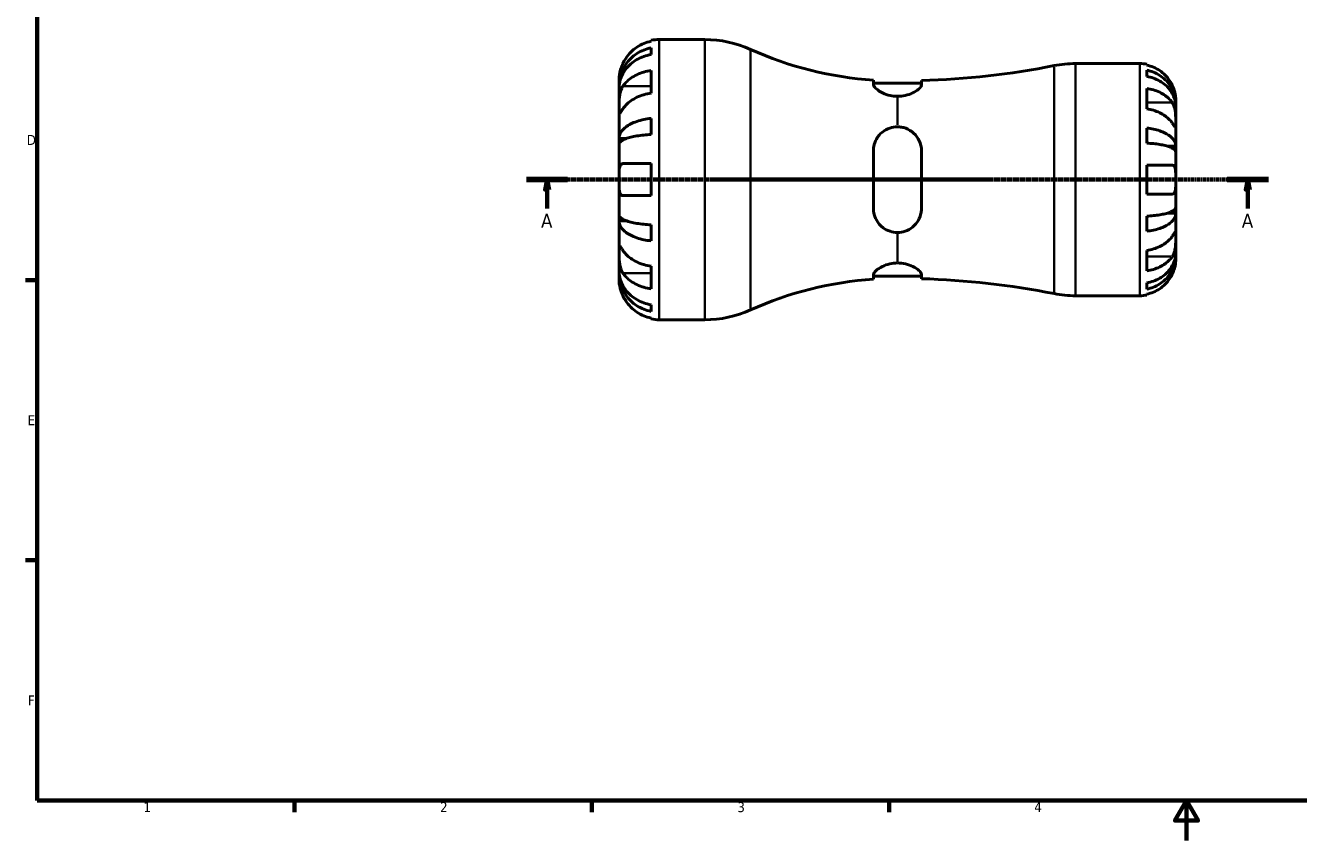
# Model space of a CAD drawing. Header units: millimetres. Extents: x -86 to 666, y 0 to 421.
# Tile 1 of 6: x 7 to 325, y 0 to 204. Entities that reach past the tile are written whole.
import ezdxf

# ---------------------------------------------------------------- set-up
doc = ezdxf.new("R2010")
doc.units = ezdxf.units.MM
doc.linetypes.add('CHAIN', pattern=[0.7087, 0.4724, -0.0591, 0.1181, -0.0591])
for name, color, linetype, lineweight in [('Border (ISO)', 7, 'Continuous', 70), ('Section Line (ISO)', 7, 'CHAIN', 70), ('Visible (ISO)', 7, 'Continuous', 50), ('Visible Narrow (ISO)', 7, 'Continuous', 35)]:
    doc.layers.add(name, color=color, linetype=linetype, lineweight=lineweight)
doc.styles.add('Label Text (ISO)', font='tahoma.ttf')
doc.styles.add('Note Text (ISO)', font='tahoma.ttf')

# ---------------------------------------------------------------- blocks, each defined once
blk = doc.blocks.new('Borders Default Border')
at = {"layer": 'Border (ISO)'}
for p, q in [((10, 140), (7.1, 140)), ((10, 70), (7.1, 70)), ((74.25, 10), (74.25, 7.1)), ((148.5, 10), (148.5, 7.1)), ((222.75, 10), (222.75, 7.1))]:
    blk.add_line(p, q, dxfattribs=at)
at = {"layer": 'Border (ISO)', "flags": 128}
for points in [[(10, 10), (10, 410), (584, 410), (584, 10), (10, 10)], [(297, 0), (297, 10), (294.11, 5), (299.89, 5), (297, 10)]]:
    blk.add_lwpolyline(points, dxfattribs=at)
at = {"layer": 'Border (ISO)', "color": 232, "true_color": 0xca0064, "char_height": 2.5, "attachment_point": 7, "style": 'Note Text (ISO)'}
for s, insert in [('D', (7.43, 173.75)), ('E', (7.64, 103.75)), ('F', (7.7, 33.75)), ('1', (36.56, 7.1)), ('2', (110.62, 7.1)), ('3', (184.85, 7.05)), ('4', (259, 7.1))]:
    blk.add_mtext(s, dxfattribs=dict(at, insert=insert))
blk = doc.blocks.new('2dTransSection0')
at = {"layer": 'Section Line (ISO)', "linetype": 'CHAIN'}
blk.add_line((132.17, 165.08), (317.45, 165.08), dxfattribs=at)
at = {"layer": 'Section Line (ISO)', "linetype": 'Continuous', "lineweight": 140}
for p, q in [((132.17, 165.08), (142.48, 165.08)), ((307.15, 165.08), (317.45, 165.08))]:
    blk.add_line(p, q, dxfattribs=at)
at = {"layer": 'Section Line (ISO)', "linetype": 'Continuous'}
for p, q in [((137.33, 165.08), (136.83, 162.58)), ((136.83, 162.58), (137.83, 162.58)), ((137.33, 162.58), (137.33, 165.08)), ((137.83, 162.58), (137.33, 165.08)), ((137.33, 157.9), (137.33, 162.58)), ((312.3, 165.08), (311.8, 162.58)), ((311.8, 162.58), (312.8, 162.58)), ((312.3, 162.58), (312.3, 165.08)), ((312.8, 162.58), (312.3, 165.08)), ((312.3, 157.9), (312.3, 162.58))]:
    blk.add_line(p, q, dxfattribs=at)
at = {"layer": 'Section Line (ISO)', "linetype": 'Continuous', "flags": 128}
for points in [[(137.83, 162.58), (137.33, 165.08), (136.83, 162.58), (137.83, 162.58)], [(312.8, 162.58), (312.3, 165.08), (311.8, 162.58), (312.8, 162.58)]]:
    blk.add_lwpolyline(points, dxfattribs=at)
at = {"layer": 'Section Line (ISO)'}
for points in [[(137.83, 162.58), (137.33, 165.08), (136.83, 162.58), (137.83, 162.58)], [(312.8, 162.58), (312.3, 165.08), (311.8, 162.58), (312.8, 162.58)]]:
    blk.add_solid(points, dxfattribs=at)
at = {"layer": 'Section Line (ISO)', "char_height": 3.5, "attachment_point": 7, "style": 'Label Text (ISO)'}
for insert in [(135.84, 153.08), (310.81, 153.08)]:
    blk.add_mtext('A', dxfattribs=dict(at, insert=insert))

msp = doc.modelspace()

# ---------------------------------------------------------------- linework, layer by layer
at = {"layer": 'Visible (ISO)'}
for p, q in [((163.313, 199.652), (163.313, 199.882)), ((163.313, 196.341), (163.313, 198.001)), ((165.313, 200.085), (176.706, 200.085)), ((269.319, 194.085), (285.313, 194.085)), ((287.113, 193.903), (287.113, 193.677)), ((163.313, 186.699), (163.313, 192.356)), ((287.113, 192.42), (287.113, 190.865)), ((155.313, 188.476), (155.313, 190.085)), ((155.313, 187.864), (155.313, 188.476)), ((155.313, 188.476), (155.338, 188.476)), ((155.313, 182.762), (155.313, 187.864)), ((218.813, 189.937), (218.813, 188.871)), ((230.813, 189.222), (218.813, 189.222)), ((230.813, 188.753), (230.813, 189.824)), ((287.113, 187.848), (287.113, 182.757)), ((294.313, 183.853), (294.313, 185.085)), ((155.313, 175.386), (155.313, 182.762)), ((294.313, 183.853), (294.286, 183.853)), ((294.313, 183.241), (294.313, 183.853)), ((294.313, 179.227), (294.313, 183.241)), ((163.313, 176.371), (163.313, 180.379)), ((294.313, 173.471), (294.313, 179.227)), ((155.313, 173.908), (155.313, 175.386)), ((155.313, 175.386), (157.222, 175.386)), ((287.113, 177.962), (287.113, 174.208)), ((155.313, 165.085), (155.313, 173.908)), ((218.813, 172.285), (218.813, 157.885)), ((230.813, 157.885), (230.813, 172.285)), ((294.313, 173.471), (292.126, 173.471)), ((294.313, 171.993), (294.313, 173.471)), ((294.313, 165.085), (294.313, 171.993)), ((163.313, 161.085), (163.313, 169.085)), ((287.113, 168.685), (287.113, 161.485)), ((155.313, 156.261), (155.313, 165.085)), ((294.313, 158.176), (294.313, 165.085)), ((155.313, 154.783), (155.313, 156.261)), ((287.113, 155.961), (287.113, 152.207)), ((294.313, 156.698), (292.126, 156.698)), ((294.313, 156.698), (294.313, 158.176)), ((294.313, 150.942), (294.313, 156.698)), ((155.313, 147.407), (155.313, 154.783)), ((155.313, 154.783), (157.222, 154.783)), ((163.313, 149.79), (163.313, 153.798)), ((294.313, 146.928), (294.313, 150.942)), ((155.313, 142.306), (155.313, 147.407)), ((287.113, 147.412), (287.113, 142.321)), ((294.313, 146.316), (294.286, 146.316)), ((294.313, 146.316), (294.313, 146.928)), ((294.313, 145.085), (294.313, 146.316)), ((163.313, 137.813), (163.313, 143.47)), ((155.313, 141.693), (155.313, 142.306)), ((155.313, 140.085), (155.313, 141.693)), ((155.313, 141.693), (155.338, 141.693)), ((218.813, 141.298), (218.813, 140.232)), ((230.813, 140.948), (218.813, 140.948)), ((230.813, 140.345), (230.813, 141.416)), ((287.113, 139.304), (287.113, 137.749)), ((163.313, 132.168), (163.313, 133.828)), ((269.319, 136.085), (285.313, 136.085)), ((287.113, 136.492), (287.113, 136.266)), ((163.313, 130.287), (163.313, 130.517)), ((165.313, 130.085), (176.706, 130.085))]:
    msp.add_line(p, q, dxfattribs=at)
for centre, radius, start, end in [((165.313, 190.085), 10, 90, 101.53696), ((176.706, 172.285), 27.8, 65.71665, 90), ((224.813, 278.914), 89.179, 245.71665, 266.14222), ((269.319, 166.285), 27.8, 90, 101.16477), ((285.313, 185.085), 9, 78.46304, 90), ((224.813, 391.782), 202.047, 271.70171, 281.16477), ((224.813, 51.255), 89.179, 93.85778, 114.28335), ((224.813, -61.613), 202.047, 78.83523, 88.29829), ((269.319, 163.885), 27.8, 258.83523, 270), ((285.313, 145.085), 9, 270, 281.53696), ((176.706, 157.885), 27.8, 270, 294.28335), ((165.313, 140.085), 10, 258.46304, 270)]:
    msp.add_arc(centre, radius, start, end, dxfattribs=at)
for points, knots in [([(155.313, 188.476), (155.313, 189.077), (155.374, 189.734), (155.638, 191.021), (155.84, 191.65), (156.314, 192.76), (156.628, 193.342), (157.377, 194.429), (157.811, 194.934), (158.684, 195.781), (159.204, 196.202), (160.322, 196.927), (160.921, 197.231), (162.046, 197.683), (162.672, 197.874), (163.313, 198.001)], [4.4593823, 4.4593823, 4.4593823, 4.4593823, 4.6457401, 4.6457401, 4.832098, 4.832098, 5.0177489, 5.0177489, 5.2033998, 5.2033998, 5.388581, 5.388581, 5.5737621, 5.5737621, 5.753847, 5.753847, 5.753847, 5.753847]), ([(163.313, 199.652), (162.671, 199.52), (162.044, 199.321), (160.918, 198.852), (160.318, 198.535), (159.198, 197.781), (158.678, 197.345), (157.806, 196.465), (157.373, 195.942), (156.722, 194.96), (156.477, 194.519), (156.273, 194.085)], [0.18974094, 0.18974094, 0.18974094, 0.18974094, 0.37012868, 0.37012868, 0.55581957, 0.55581957, 0.74151046, 0.74151046, 0.92738396, 0.92738396, 1.06567607, 1.06567607, 1.06567607, 1.06567607]), ([(156.273, 194.085), (156.18, 193.886), (156.093, 193.685), (155.937, 193.296), (155.869, 193.109), (155.729, 192.693), (155.662, 192.467), (155.504, 191.863), (155.437, 191.508), (155.345, 190.858), (155.328, 190.584), (155.312, 190.19), (155.313, 190.085), (155.313, 190.085)], [-0.64798358, -0.64798358, -0.64798358, -0.64798358, -0.58129223, -0.58129223, -0.51957432, -0.51957432, -0.44316993, -0.44316993, -0.3085364, -0.3085364, -0.15881239, -0.15881239, 0, 0, 0, 0]), ([(163.313, 196.341), (162.671, 196.228), (162.043, 196.057), (160.917, 195.654), (160.317, 195.382), (159.198, 194.736), (158.679, 194.361), (157.806, 193.606), (157.373, 193.157), (156.626, 192.19), (156.312, 191.673), (155.839, 190.686), (155.637, 190.126), (155.374, 188.982), (155.313, 188.398), (155.313, 187.864)], [0.1897258, 0.1897258, 0.1897258, 0.1897258, 0.3701905, 0.3701905, 0.5555661, 0.5555661, 0.7409417, 0.7409417, 0.9263992, 0.9263992, 1.1118568, 1.1118568, 1.2980199, 1.2980199, 1.484183, 1.484183, 1.484183, 1.484183]), ([(156.273, 188.419), (156.478, 188.729), (156.726, 189.043), (157.382, 189.741), (157.817, 190.112), (158.691, 190.732), (159.21, 191.04), (160.328, 191.57), (160.927, 191.793), (162.05, 192.123), (162.674, 192.263), (163.313, 192.356)], [4.90264375, 4.90264375, 4.90264375, 4.90264375, 5.04224508, 5.04224508, 5.22854914, 5.22854914, 5.41380406, 5.41380406, 5.59905898, 5.59905898, 5.77859995, 5.77859995, 5.77859995, 5.77859995]), ([(293.437, 188.685), (293.255, 189.072), (293.035, 189.465), (292.45, 190.347), (292.058, 190.819), (291.271, 191.61), (290.804, 192.001), (289.798, 192.677), (289.259, 192.961), (288.249, 193.381), (287.688, 193.559), (287.113, 193.677)], [4.42788748, 4.42788748, 4.42788748, 4.42788748, 4.55124983, 4.55124983, 4.71913636, 4.71913636, 4.88587302, 4.88587302, 5.05260969, 5.05260969, 5.21400811, 5.21400811, 5.21400811, 5.21400811]), ([(287.113, 192.42), (287.691, 192.306), (288.255, 192.134), (289.267, 191.727), (289.806, 191.453), (290.813, 190.801), (291.281, 190.423), (292.066, 189.661), (292.457, 189.207), (293.131, 188.229), (293.414, 187.705), (293.84, 186.707), (294.022, 186.141), (294.259, 184.985), (294.313, 184.394), (294.313, 183.853)], [0.1707455, 0.1707455, 0.1707455, 0.1707455, 0.332894, 0.332894, 0.4995417, 0.4995417, 0.6661895, 0.6661895, 0.8331849, 0.8331849, 1.0001802, 1.0001802, 1.1677267, 1.1677267, 1.3352731, 1.3352731, 1.3352731, 1.3352731]), ([(294.313, 183.241), (294.313, 183.722), (294.259, 184.248), (294.022, 185.277), (293.84, 185.781), (293.414, 186.669), (293.131, 187.135), (292.457, 188.005), (292.066, 188.41), (291.281, 189.088), (290.813, 189.424), (289.806, 190.005), (289.267, 190.249), (288.255, 190.61), (287.691, 190.764), (287.113, 190.865)], [4.0119856, 4.0119856, 4.0119856, 4.0119856, 4.1795321, 4.1795321, 4.3470786, 4.3470786, 4.5140739, 4.5140739, 4.6810692, 4.6810692, 4.847717, 4.847717, 5.0143648, 5.0143648, 5.1765133, 5.1765133, 5.1765133, 5.1765133]), ([(155.313, 182.762), (155.313, 182.972), (155.313, 183.204), (155.315, 183.721), (155.317, 184.008), (155.335, 184.719), (155.356, 185.149), (155.443, 185.991), (155.506, 186.394), (155.662, 187.046), (155.739, 187.3), (155.917, 187.77), (156.016, 187.983), (156.173, 188.262), (156.222, 188.343), (156.273, 188.419)], [0, 0, 0, 0, 0.08884908, 0.08884908, 0.18379648, 0.18379648, 0.31419699, 0.31419699, 0.43784665, 0.43784665, 0.52411276, 0.52411276, 0.60765264, 0.60765264, 0.6434969, 0.6434969, 0.6434969, 0.6434969]), ([(224.813, 185.902), (224.179, 185.902), (223.557, 185.975), (222.325, 186.25), (221.737, 186.458), (220.526, 187.017), (219.959, 187.39), (219.241, 188.02), (219.022, 188.284), (218.845, 188.646), (218.813, 188.763), (218.813, 188.871)], [-1.22881766, -1.22881766, -1.22881766, -1.22881766, -1.03775978, -1.03775978, -0.83028708, -0.83028708, -0.55286951, -0.55286951, -0.34352483, -0.34352483, -0.23184182, -0.23184182, -0.23184182, -0.23184182]), ([(230.813, 188.753), (230.813, 188.649), (230.784, 188.537), (230.611, 188.176), (230.38, 187.906), (229.681, 187.325), (229.189, 187.012), (228.052, 186.482), (227.425, 186.261), (226.122, 185.976), (225.474, 185.902), (224.813, 185.902)], [-0.99055075, -0.99055075, -0.99055075, -0.99055075, -0.88379563, -0.88379563, -0.66517694, -0.66517694, -0.42147816, -0.42147816, -0.19829707, -0.19829707, -0.00002728, -0.00002728, -0.00002728, -0.00002728]), ([(287.113, 187.848), (287.688, 187.764), (288.249, 187.639), (289.259, 187.342), (289.798, 187.141), (290.804, 186.663), (291.271, 186.386), (292.058, 185.827), (292.45, 185.493), (293.035, 184.87), (293.255, 184.592), (293.437, 184.318)], [0.17075309, 0.17075309, 0.17075309, 0.17075309, 0.33215152, 0.33215152, 0.49888818, 0.49888818, 0.66562485, 0.66562485, 0.83351137, 0.83351137, 0.95687373, 0.95687373, 0.95687373, 0.95687373]), ([(294.313, 185.085), (294.313, 185.085), (294.314, 185.117), (294.312, 185.252), (294.309, 185.36), (294.287, 185.718), (294.258, 186.01), (294.151, 186.605), (294.091, 186.872), (293.953, 187.365), (293.884, 187.581), (293.724, 188.024), (293.634, 188.25), (293.503, 188.544), (293.471, 188.614), (293.437, 188.685)], [-2.49913258, -2.49913258, -2.49913258, -2.49913258, -2.41505436, -2.41505436, -2.32384732, -2.32384732, -2.1841143, -2.1841143, -2.08674766, -2.08674766, -2.01440674, -2.01440674, -1.93994266, -1.93994266, -1.91637503, -1.91637503, -1.91637503, -1.91637503]), ([(163.313, 186.699), (162.674, 186.606), (162.05, 186.466), (160.927, 186.136), (160.328, 185.913), (159.21, 185.383), (158.691, 185.075), (157.817, 184.455), (157.382, 184.084), (156.726, 183.387), (156.478, 183.072), (156.273, 182.762)], [0.18972425, 0.18972425, 0.18972425, 0.18972425, 0.36926522, 0.36926522, 0.55452014, 0.55452014, 0.73977506, 0.73977506, 0.92607912, 0.92607912, 1.06568045, 1.06568045, 1.06568045, 1.06568045]), ([(156.273, 182.762), (156.215, 182.674), (156.159, 182.59), (155.997, 182.346), (155.9, 182.2), (155.724, 181.943), (155.648, 181.835), (155.497, 181.641), (155.436, 181.585), (155.346, 181.598), (155.328, 181.7), (155.312, 182.092), (155.313, 182.388), (155.313, 182.762)], [-0.64434498, -0.64434498, -0.64434498, -0.64434498, -0.60308586, -0.60308586, -0.52007987, -0.52007987, -0.43273909, -0.43273909, -0.31000661, -0.31000661, -0.15868997, -0.15868997, 0, 0, 0, 0]), ([(293.437, 179.227), (293.255, 179.501), (293.035, 179.778), (292.45, 180.402), (292.058, 180.736), (291.271, 181.295), (290.804, 181.572), (289.798, 182.05), (289.259, 182.251), (288.249, 182.548), (287.688, 182.673), (287.113, 182.757)], [4.42788733, 4.42788733, 4.42788733, 4.42788733, 4.55124968, 4.55124968, 4.71913621, 4.71913621, 4.88587287, 4.88587287, 5.05260954, 5.05260954, 5.21400797, 5.21400797, 5.21400797, 5.21400797]), ([(293.437, 184.318), (293.497, 184.229), (293.553, 184.135), (293.704, 183.857), (293.791, 183.663), (293.947, 183.236), (294.014, 183.004), (294.148, 182.424), (294.202, 182.072), (294.283, 181.265), (294.3, 180.82), (294.315, 179.963), (294.313, 179.563), (294.313, 179.227)], [-0.58004807, -0.58004807, -0.58004807, -0.58004807, -0.5384523, -0.5384523, -0.46383793, -0.46383793, -0.3862639, -0.3862639, -0.27840269, -0.27840269, -0.14277912, -0.14277912, 0, 0, 0, 0]), ([(155.313, 175.386), (155.313, 175.701), (155.374, 176.045), (155.638, 176.72), (155.84, 177.05), (156.314, 177.632), (156.628, 177.937), (157.377, 178.507), (157.811, 178.772), (158.684, 179.216), (159.204, 179.436), (160.322, 179.816), (160.921, 179.976), (162.046, 180.213), (162.672, 180.313), (163.313, 180.379)], [4.4593823, 4.4593823, 4.4593823, 4.4593823, 4.6457401, 4.6457401, 4.832098, 4.832098, 5.0177489, 5.0177489, 5.2033998, 5.2033998, 5.388581, 5.388581, 5.5737621, 5.5737621, 5.753847, 5.753847, 5.753847, 5.753847]), ([(218.813, 172.285), (218.813, 172.65), (218.847, 173.013), (219.031, 174.017), (219.255, 174.634), (219.946, 175.877), (220.453, 176.48), (221.609, 177.405), (222.237, 177.752), (223.529, 178.18), (224.164, 178.285), (224.813, 178.285)], [-0.99408019, -0.99408019, -0.99408019, -0.99408019, -0.87949536, -0.87949536, -0.66972582, -0.66972582, -0.41796012, -0.41796012, -0.19471898, -0.19471898, 0, 0, 0, 0]), ([(224.813, 178.285), (225.169, 178.285), (225.523, 178.253), (226.223, 178.128), (226.566, 178.034), (227.639, 177.636), (228.304, 177.223), (229.464, 176.162), (229.944, 175.499), (230.55, 174.163), (230.724, 173.515), (230.805, 172.658), (230.813, 172.472), (230.813, 172.285)], [-1.12235787, -1.12235787, -1.12235787, -1.12235787, -1.01529567, -1.01529567, -0.90673472, -0.90673472, -0.66259066, -0.66259066, -0.40164565, -0.40164565, -0.18862276, -0.18862276, -0.12974789, -0.12974789, -0.12974789, -0.12974789]), ([(294.313, 179.227), (294.313, 179.043), (294.314, 178.88), (294.312, 178.591), (294.31, 178.47), (294.295, 178.248), (294.277, 178.179), (294.201, 178.167), (294.146, 178.217), (294.008, 178.389), (293.94, 178.483), (293.783, 178.711), (293.695, 178.841), (293.546, 179.063), (293.493, 179.143), (293.437, 179.227)], [0, 0, 0, 0, 0.07774953, 0.07774953, 0.16081914, 0.16081914, 0.27783798, 0.27783798, 0.3882896, 0.3882896, 0.46542959, 0.46542959, 0.54035429, 0.54035429, 0.57953204, 0.57953204, 0.57953204, 0.57953204]), ([(163.313, 176.371), (162.671, 176.338), (162.043, 176.289), (160.917, 176.171), (160.317, 176.092), (159.198, 175.905), (158.679, 175.796), (157.806, 175.576), (157.373, 175.446), (156.626, 175.165), (156.312, 175.014), (155.839, 174.728), (155.637, 174.565), (155.374, 174.233), (155.313, 174.063), (155.313, 173.908)], [0.1897258, 0.1897258, 0.1897258, 0.1897258, 0.3701905, 0.3701905, 0.5555661, 0.5555661, 0.7409417, 0.7409417, 0.9263992, 0.9263992, 1.1118568, 1.1118568, 1.2980199, 1.2980199, 1.484183, 1.484183, 1.484183, 1.484183]), ([(287.113, 177.962), (287.691, 177.902), (288.255, 177.812), (289.267, 177.599), (289.806, 177.455), (290.813, 177.113), (291.281, 176.915), (292.066, 176.516), (292.457, 176.277), (293.131, 175.765), (293.414, 175.49), (293.84, 174.967), (294.022, 174.671), (294.259, 174.064), (294.313, 173.755), (294.313, 173.471)], [0.1707455, 0.1707455, 0.1707455, 0.1707455, 0.332894, 0.332894, 0.4995417, 0.4995417, 0.6661895, 0.6661895, 0.8331849, 0.8331849, 1.0001802, 1.0001802, 1.1677267, 1.1677267, 1.3352731, 1.3352731, 1.3352731, 1.3352731]), ([(294.313, 171.993), (294.313, 172.133), (294.259, 172.286), (294.022, 172.585), (293.84, 172.731), (293.414, 172.989), (293.131, 173.125), (292.457, 173.377), (292.066, 173.495), (291.281, 173.692), (290.813, 173.79), (289.806, 173.958), (289.267, 174.029), (288.255, 174.134), (287.691, 174.179), (287.113, 174.208)], [4.0119853, 4.0119853, 4.0119853, 4.0119853, 4.1795318, 4.1795318, 4.3470783, 4.3470783, 4.5140736, 4.5140736, 4.681069, 4.681069, 4.8477167, 4.8477167, 5.0143645, 5.0143645, 5.176513, 5.176513, 5.176513, 5.176513]), ([(155.313, 165.085), (155.313, 165.422), (155.313, 165.759), (155.316, 166.444), (155.32, 166.787), (155.352, 167.552), (155.389, 167.941), (155.519, 168.462), (155.589, 168.632), (155.745, 168.862), (155.824, 168.938), (156.004, 169.045), (156.106, 169.075), (156.235, 169.084), (156.254, 169.085), (156.273, 169.085)], [-2.77804136, -2.77804136, -2.77804136, -2.77804136, -2.67672151, -2.67672151, -2.56558131, -2.56558131, -2.40960112, -2.40960112, -2.30519389, -2.30519389, -2.22617552, -2.22617552, -2.14450488, -2.14450488, -2.1308178, -2.1308178, -2.1308178, -2.1308178]), ([(156.273, 169.085), (156.478, 169.085), (156.726, 169.085), (157.382, 169.085), (157.817, 169.085), (158.691, 169.085), (159.21, 169.085), (160.328, 169.085), (160.927, 169.085), (162.05, 169.085), (162.674, 169.085), (163.313, 169.085)], [4.90264375, 4.90264375, 4.90264375, 4.90264375, 5.04224508, 5.04224508, 5.22854914, 5.22854914, 5.41380406, 5.41380406, 5.59905898, 5.59905898, 5.77859995, 5.77859995, 5.77859995, 5.77859995]), ([(287.113, 168.685), (287.688, 168.685), (288.249, 168.685), (289.259, 168.685), (289.798, 168.685), (290.804, 168.685), (291.271, 168.685), (292.058, 168.685), (292.45, 168.685), (293.035, 168.685), (293.255, 168.685), (293.437, 168.685)], [0.17075309, 0.17075309, 0.17075309, 0.17075309, 0.33215152, 0.33215152, 0.49888818, 0.49888818, 0.66562485, 0.66562485, 0.83351137, 0.83351137, 0.95687373, 0.95687373, 0.95687373, 0.95687373]), ([(293.437, 168.685), (293.439, 168.685), (293.441, 168.685), (293.532, 168.684), (293.615, 168.668), (293.758, 168.609), (293.82, 168.569), (293.945, 168.451), (294.004, 168.367), (294.142, 168.086), (294.202, 167.854), (294.284, 167.254), (294.3, 166.88), (294.315, 166.031), (294.313, 165.561), (294.313, 165.085)], [-0.58332629, -0.58332629, -0.58332629, -0.58332629, -0.58206847, -0.58206847, -0.51861604, -0.51861604, -0.4628074, -0.4628074, -0.39473272, -0.39473272, -0.27692423, -0.27692423, -0.14288351, -0.14288351, 0, 0, 0, 0]), ([(156.273, 161.085), (156.204, 161.085), (156.139, 161.093), (155.978, 161.136), (155.889, 161.183), (155.723, 161.331), (155.649, 161.434), (155.497, 161.757), (155.436, 162.005), (155.346, 162.66), (155.328, 163.082), (155.311, 164.033), (155.313, 164.556), (155.313, 165.085)], [-0.64008532, -0.64008532, -0.64008532, -0.64008532, -0.59222185, -0.59222185, -0.51595037, -0.51595037, -0.43235608, -0.43235608, -0.30863031, -0.30863031, -0.15844955, -0.15844955, 0, 0, 0, 0]), ([(294.313, 165.085), (294.313, 164.792), (294.314, 164.5), (294.311, 163.904), (294.308, 163.603), (294.282, 162.92), (294.25, 162.566), (294.136, 162.082), (294.074, 161.92), (293.941, 161.716), (293.883, 161.652), (293.756, 161.559), (293.69, 161.527), (293.561, 161.492), (293.501, 161.485), (293.437, 161.485)], [0, 0, 0, 0, 0.08783311, 0.08783311, 0.18435408, 0.18435408, 0.32279749, 0.32279749, 0.41754463, 0.41754463, 0.47774931, 0.47774931, 0.53276241, 0.53276241, 0.57681269, 0.57681269, 0.57681269, 0.57681269]), ([(163.313, 161.085), (162.674, 161.085), (162.05, 161.085), (160.927, 161.085), (160.328, 161.085), (159.21, 161.085), (158.691, 161.085), (157.817, 161.085), (157.382, 161.085), (156.726, 161.085), (156.478, 161.085), (156.273, 161.085)], [0.18972425, 0.18972425, 0.18972425, 0.18972425, 0.36926522, 0.36926522, 0.55452014, 0.55452014, 0.73977506, 0.73977506, 0.92607912, 0.92607912, 1.06568045, 1.06568045, 1.06568045, 1.06568045]), ([(293.437, 161.485), (293.255, 161.485), (293.035, 161.485), (292.45, 161.485), (292.058, 161.485), (291.271, 161.485), (290.804, 161.485), (289.798, 161.485), (289.259, 161.485), (288.249, 161.485), (287.688, 161.485), (287.113, 161.485)], [4.42788405, 4.42788405, 4.42788405, 4.42788405, 4.5512464, 4.5512464, 4.71913293, 4.71913293, 4.88586959, 4.88586959, 5.05260626, 5.05260626, 5.21400469, 5.21400469, 5.21400469, 5.21400469]), ([(155.313, 156.261), (155.313, 156.106), (155.374, 155.936), (155.638, 155.603), (155.84, 155.44), (156.314, 155.154), (156.628, 155.003), (157.377, 154.722), (157.811, 154.591), (158.684, 154.372), (159.204, 154.263), (160.322, 154.076), (160.921, 153.997), (162.046, 153.88), (162.672, 153.831), (163.313, 153.798)], [4.4593823, 4.4593823, 4.4593823, 4.4593823, 4.6457401, 4.6457401, 4.832098, 4.832098, 5.0177489, 5.0177489, 5.2033998, 5.2033998, 5.388581, 5.388581, 5.5737621, 5.5737621, 5.753847, 5.753847, 5.753847, 5.753847]), ([(224.813, 151.885), (224.179, 151.885), (223.557, 151.985), (222.325, 152.384), (221.736, 152.693), (220.526, 153.599), (219.959, 154.256), (219.241, 155.568), (219.022, 156.185), (218.845, 157.177), (218.813, 157.529), (218.813, 157.885)], [-1.22881731, -1.22881731, -1.22881731, -1.22881731, -1.03772273, -1.03772273, -0.83024935, -0.83024935, -0.55283788, -0.55283788, -0.34350693, -0.34350693, -0.23184179, -0.23184179, -0.23184179, -0.23184179]), ([(230.813, 157.885), (230.813, 157.54), (230.784, 157.2), (230.61, 156.192), (230.381, 155.549), (229.686, 154.302), (229.193, 153.713), (228.055, 152.787), (227.426, 152.434), (226.122, 151.993), (225.475, 151.885), (224.813, 151.885)], [-0.99052952, -0.99052952, -0.99052952, -0.99052952, -0.8829126, -0.8829126, -0.66620315, -0.66620315, -0.42185019, -0.42185019, -0.19835168, -0.19835168, 0, 0, 0, 0]), ([(287.113, 155.961), (287.691, 155.99), (288.255, 156.035), (289.267, 156.14), (289.806, 156.211), (290.813, 156.379), (291.281, 156.477), (292.066, 156.674), (292.457, 156.792), (293.131, 157.045), (293.414, 157.18), (293.84, 157.438), (294.022, 157.584), (294.259, 157.884), (294.313, 158.036), (294.313, 158.176)], [0.1707455, 0.1707455, 0.1707455, 0.1707455, 0.332894, 0.332894, 0.4995417, 0.4995417, 0.6661895, 0.6661895, 0.8331849, 0.8331849, 1.0001802, 1.0001802, 1.1677267, 1.1677267, 1.3352731, 1.3352731, 1.3352731, 1.3352731]), ([(294.313, 156.698), (294.313, 156.414), (294.259, 156.105), (294.022, 155.498), (293.84, 155.202), (293.414, 154.679), (293.131, 154.404), (292.457, 153.892), (292.066, 153.653), (291.281, 153.254), (290.813, 153.056), (289.806, 152.714), (289.267, 152.57), (288.255, 152.357), (287.691, 152.267), (287.113, 152.207)], [4.0119853, 4.0119853, 4.0119853, 4.0119853, 4.1795318, 4.1795318, 4.3470783, 4.3470783, 4.5140736, 4.5140736, 4.6810689, 4.6810689, 4.8477167, 4.8477167, 5.0143645, 5.0143645, 5.176513, 5.176513, 5.176513, 5.176513]), ([(163.313, 149.79), (162.672, 149.856), (162.046, 149.957), (160.921, 150.193), (160.322, 150.353), (159.204, 150.733), (158.684, 150.953), (157.811, 151.398), (157.377, 151.662), (156.628, 152.232), (156.314, 152.537), (155.84, 153.119), (155.638, 153.449), (155.374, 154.124), (155.313, 154.468), (155.313, 154.783)], [0.1897184, 0.1897184, 0.1897184, 0.1897184, 0.3698032, 0.3698032, 0.5549844, 0.5549844, 0.7401655, 0.7401655, 0.9258164, 0.9258164, 1.1114673, 1.1114673, 1.2978252, 1.2978252, 1.484183, 1.484183, 1.484183, 1.484183]), ([(287.113, 147.412), (287.688, 147.496), (288.249, 147.621), (289.259, 147.918), (289.798, 148.119), (290.804, 148.597), (291.271, 148.874), (292.058, 149.433), (292.45, 149.767), (293.035, 150.391), (293.255, 150.668), (293.437, 150.942)], [0.17075309, 0.17075309, 0.17075309, 0.17075309, 0.33215152, 0.33215152, 0.49888818, 0.49888818, 0.66562485, 0.66562485, 0.83351137, 0.83351137, 0.95687373, 0.95687373, 0.95687373, 0.95687373]), ([(293.437, 150.942), (293.497, 151.031), (293.553, 151.116), (293.704, 151.34), (293.791, 151.47), (293.947, 151.695), (294.014, 151.789), (294.148, 151.955), (294.202, 152.002), (294.283, 151.989), (294.3, 151.898), (294.315, 151.545), (294.313, 151.279), (294.313, 150.942)], [-0.58004807, -0.58004807, -0.58004807, -0.58004807, -0.5384523, -0.5384523, -0.46383793, -0.46383793, -0.3862639, -0.3862639, -0.27840269, -0.27840269, -0.14277912, -0.14277912, 0, 0, 0, 0]), ([(294.313, 150.942), (294.313, 150.759), (294.314, 150.557), (294.312, 150.105), (294.31, 149.856), (294.295, 149.227), (294.277, 148.842), (294.201, 148.088), (294.146, 147.727), (294.008, 147.142), (293.94, 146.913), (293.783, 146.488), (293.695, 146.294), (293.546, 146.023), (293.493, 145.935), (293.437, 145.851)], [0, 0, 0, 0, 0.07774953, 0.07774953, 0.16081914, 0.16081914, 0.27783798, 0.27783798, 0.3882896, 0.3882896, 0.46542959, 0.46542959, 0.54035429, 0.54035429, 0.57953204, 0.57953204, 0.57953204, 0.57953204]), ([(156.273, 141.75), (156.215, 141.838), (156.159, 141.931), (155.997, 142.225), (155.9, 142.439), (155.724, 142.914), (155.648, 143.173), (155.497, 143.829), (155.436, 144.23), (155.346, 145.137), (155.328, 145.634), (155.312, 146.589), (155.313, 147.033), (155.313, 147.407)], [-0.64434498, -0.64434498, -0.64434498, -0.64434498, -0.60308586, -0.60308586, -0.52007987, -0.52007987, -0.43273909, -0.43273909, -0.31000661, -0.31000661, -0.15868997, -0.15868997, 0, 0, 0, 0]), ([(155.313, 147.407), (155.313, 147.616), (155.313, 147.802), (155.315, 148.129), (155.317, 148.266), (155.335, 148.506), (155.356, 148.577), (155.443, 148.579), (155.506, 148.517), (155.662, 148.315), (155.739, 148.205), (155.917, 147.943), (156.016, 147.794), (156.173, 147.557), (156.222, 147.483), (156.273, 147.407)], [0, 0, 0, 0, 0.08884908, 0.08884908, 0.18379648, 0.18379648, 0.31419699, 0.31419699, 0.43784665, 0.43784665, 0.52411276, 0.52411276, 0.60765264, 0.60765264, 0.6434969, 0.6434969, 0.6434969, 0.6434969]), ([(156.273, 147.407), (156.477, 147.1), (156.722, 146.788), (157.373, 146.093), (157.806, 145.723), (158.678, 145.102), (159.198, 144.793), (160.318, 144.26), (160.918, 144.036), (162.044, 143.704), (162.671, 143.563), (163.313, 143.47)], [4.90265002, 4.90265002, 4.90265002, 4.90265002, 5.04094212, 5.04094212, 5.22681563, 5.22681563, 5.41250651, 5.41250651, 5.5981974, 5.5981974, 5.77858514, 5.77858514, 5.77858514, 5.77858514]), ([(287.113, 139.304), (287.691, 139.405), (288.255, 139.559), (289.267, 139.92), (289.806, 140.164), (290.813, 140.745), (291.281, 141.081), (292.066, 141.76), (292.457, 142.164), (293.131, 143.034), (293.414, 143.5), (293.84, 144.388), (294.022, 144.892), (294.259, 145.921), (294.313, 146.447), (294.313, 146.928)], [0.1707455, 0.1707455, 0.1707455, 0.1707455, 0.332894, 0.332894, 0.4995417, 0.4995417, 0.6661895, 0.6661895, 0.8331849, 0.8331849, 1.0001802, 1.0001802, 1.1677267, 1.1677267, 1.3352731, 1.3352731, 1.3352731, 1.3352731]), ([(294.313, 146.316), (294.313, 145.775), (294.259, 145.184), (294.022, 144.028), (293.84, 143.462), (293.414, 142.464), (293.131, 141.94), (292.457, 140.962), (292.066, 140.508), (291.281, 139.746), (290.813, 139.368), (289.806, 138.716), (289.267, 138.442), (288.255, 138.035), (287.691, 137.863), (287.113, 137.749)], [4.0119853, 4.0119853, 4.0119853, 4.0119853, 4.1795318, 4.1795318, 4.3470783, 4.3470783, 4.5140736, 4.5140736, 4.6810689, 4.6810689, 4.8477167, 4.8477167, 5.0143645, 5.0143645, 5.176513, 5.176513, 5.176513, 5.176513]), ([(218.813, 141.298), (218.813, 141.409), (218.847, 141.53), (219.031, 141.898), (219.255, 142.164), (219.946, 142.763), (220.453, 143.101), (221.61, 143.664), (222.237, 143.896), (223.53, 144.191), (224.165, 144.267), (224.813, 144.267)], [-0.99411453, -0.99411453, -0.99411453, -0.99411453, -0.87949262, -0.87949262, -0.66970332, -0.66970332, -0.417949, -0.417949, -0.19471747, -0.19471747, -0.00003391, -0.00003391, -0.00003391, -0.00003391]), ([(224.813, 144.267), (225.499, 144.267), (226.17, 144.187), (227.512, 143.883), (228.153, 143.648), (229.332, 143.078), (229.841, 142.735), (230.499, 142.134), (230.694, 141.872), (230.8, 141.561), (230.813, 141.487), (230.813, 141.416)], [-1.11248271, -1.11248271, -1.11248271, -1.11248271, -0.90607149, -0.90607149, -0.67478561, -0.67478561, -0.40990425, -0.40990425, -0.19164734, -0.19164734, -0.11883292, -0.11883292, -0.11883292, -0.11883292]), ([(293.437, 145.851), (293.255, 145.577), (293.035, 145.299), (292.45, 144.676), (292.058, 144.342), (291.271, 143.783), (290.804, 143.506), (289.798, 143.028), (289.259, 142.827), (288.249, 142.53), (287.688, 142.405), (287.113, 142.321)], [4.42788405, 4.42788405, 4.42788405, 4.42788405, 4.5512464, 4.5512464, 4.71913293, 4.71913293, 4.88586959, 4.88586959, 5.05260626, 5.05260626, 5.21400469, 5.21400469, 5.21400469, 5.21400469]), ([(293.437, 141.485), (293.505, 141.628), (293.569, 141.772), (293.719, 142.131), (293.799, 142.346), (293.948, 142.787), (294.014, 143.011), (294.148, 143.537), (294.202, 143.823), (294.284, 144.385), (294.3, 144.634), (294.315, 144.99), (294.313, 145.085), (294.313, 145.085)], [-0.57647647, -0.57647647, -0.57647647, -0.57647647, -0.52968676, -0.52968676, -0.46054026, -0.46054026, -0.38562403, -0.38562403, -0.27730827, -0.27730827, -0.14258086, -0.14258086, 0, 0, 0, 0]), ([(155.313, 142.306), (155.313, 141.771), (155.374, 141.187), (155.637, 140.043), (155.839, 139.483), (156.312, 138.496), (156.626, 137.979), (157.373, 137.012), (157.806, 136.563), (158.679, 135.808), (159.198, 135.433), (160.317, 134.787), (160.917, 134.515), (162.043, 134.112), (162.671, 133.941), (163.313, 133.828)], [4.4593826, 4.4593826, 4.4593826, 4.4593826, 4.6455458, 4.6455458, 4.8317089, 4.8317089, 5.0171664, 5.0171664, 5.202624, 5.202624, 5.3879996, 5.3879996, 5.5733752, 5.5733752, 5.7538399, 5.7538399, 5.7538399, 5.7538399]), ([(163.313, 132.168), (162.672, 132.295), (162.046, 132.486), (160.921, 132.938), (160.322, 133.242), (159.204, 133.967), (158.684, 134.388), (157.811, 135.235), (157.377, 135.74), (156.628, 136.827), (156.314, 137.409), (155.84, 138.519), (155.638, 139.148), (155.374, 140.435), (155.313, 141.092), (155.313, 141.693)], [0.1897184, 0.1897184, 0.1897184, 0.1897184, 0.3698032, 0.3698032, 0.5549844, 0.5549844, 0.7401655, 0.7401655, 0.9258164, 0.9258164, 1.1114673, 1.1114673, 1.2978252, 1.2978252, 1.484183, 1.484183, 1.484183, 1.484183]), ([(155.313, 140.085), (155.313, 140.085), (155.313, 140.042), (155.316, 139.865), (155.32, 139.723), (155.352, 139.275), (155.389, 138.931), (155.519, 138.255), (155.589, 137.962), (155.745, 137.423), (155.824, 137.186), (156.004, 136.699), (156.106, 136.452), (156.235, 136.166), (156.254, 136.125), (156.273, 136.085)], [-2.77804136, -2.77804136, -2.77804136, -2.77804136, -2.67672151, -2.67672151, -2.56558131, -2.56558131, -2.40960112, -2.40960112, -2.30519389, -2.30519389, -2.22617552, -2.22617552, -2.14450488, -2.14450488, -2.1308178, -2.1308178, -2.1308178, -2.1308178]), ([(163.313, 137.813), (162.674, 137.906), (162.05, 138.046), (160.927, 138.376), (160.328, 138.599), (159.21, 139.129), (158.691, 139.437), (157.817, 140.058), (157.382, 140.428), (156.726, 141.126), (156.478, 141.44), (156.273, 141.75)], [0.18972425, 0.18972425, 0.18972425, 0.18972425, 0.36926522, 0.36926522, 0.55452014, 0.55452014, 0.73977506, 0.73977506, 0.92607912, 0.92607912, 1.06568045, 1.06568045, 1.06568045, 1.06568045]), ([(287.113, 136.492), (287.688, 136.61), (288.249, 136.788), (289.259, 137.208), (289.798, 137.492), (290.804, 138.168), (291.271, 138.559), (292.058, 139.35), (292.45, 139.822), (293.035, 140.704), (293.255, 141.097), (293.437, 141.485)], [0.17075309, 0.17075309, 0.17075309, 0.17075309, 0.33215152, 0.33215152, 0.49888818, 0.49888818, 0.66562485, 0.66562485, 0.83351137, 0.83351137, 0.95687373, 0.95687373, 0.95687373, 0.95687373]), ([(156.273, 136.085), (156.477, 135.65), (156.722, 135.209), (157.373, 134.227), (157.806, 133.704), (158.678, 132.824), (159.198, 132.388), (160.318, 131.634), (160.918, 131.317), (162.044, 130.848), (162.671, 130.649), (163.313, 130.517)], [4.90265002, 4.90265002, 4.90265002, 4.90265002, 5.04094212, 5.04094212, 5.22681563, 5.22681563, 5.41250651, 5.41250651, 5.5981974, 5.5981974, 5.77858514, 5.77858514, 5.77858514, 5.77858514])]:
    msp.add_open_spline(points, degree=3, knots=knots, dxfattribs=at)
at = {"layer": 'Visible Narrow (ISO)'}
for p, q in [((165.313, 130.515), (165.313, 199.654)), ((176.706, 130.515), (176.706, 199.654)), ((188.139, 197.224), (188.139, 132.945)), ((263.936, 136.961), (263.936, 193.208)), ((269.319, 193.727), (269.319, 136.442)), ((285.313, 136.442), (285.313, 193.727)), ((156.625, 188.419), (162.961, 188.419)), ((224.813, 178.74), (224.813, 185.607)), ((293.121, 184.318), (287.43, 184.318)), ((224.813, 144.562), (224.813, 151.429)), ((293.121, 145.851), (287.43, 145.851)), ((156.625, 141.75), (162.961, 141.75))]:
    msp.add_line(p, q, dxfattribs=at)

# ---------------------------------------------------------------- block references
msp.add_blockref('Borders Default Border', (0, 0))
at = {"layer": 'Section Line (ISO)'}
msp.add_blockref('2dTransSection0', (0, 0), dxfattribs=at)

doc.saveas('drawing.dxf')
